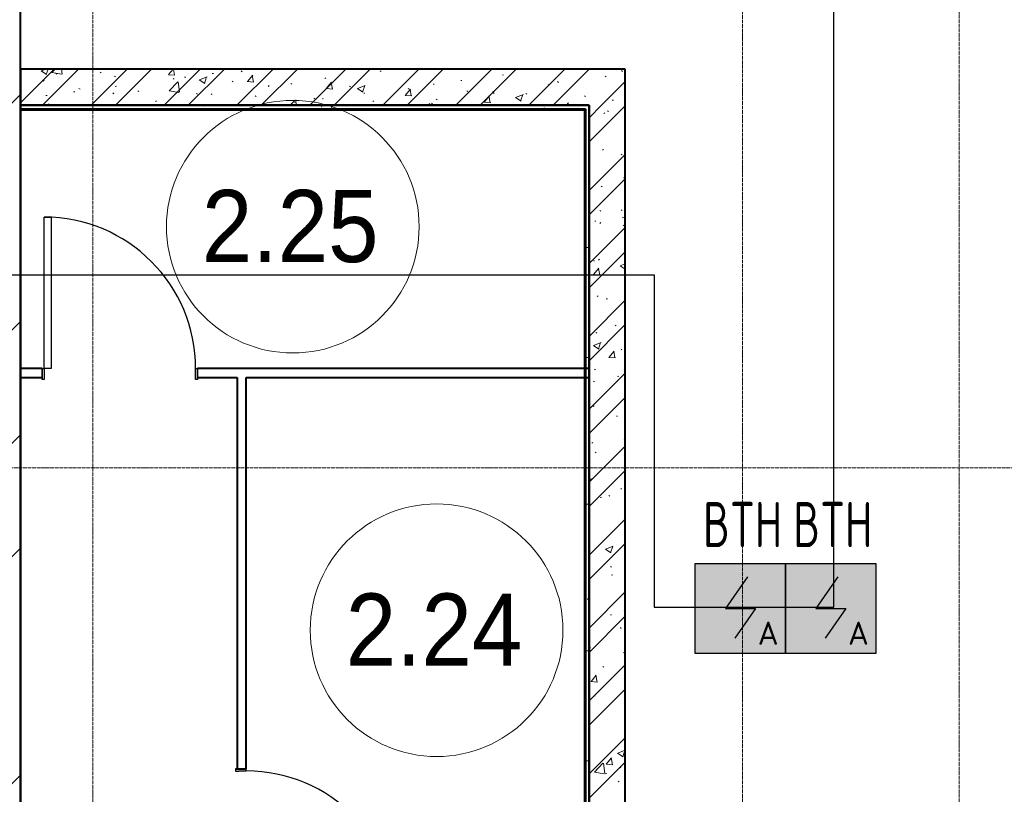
# Model space of a CAD drawing. Header units: millimetres. Extents: x -135639 to 224623, y -383017 to -59102.
# Tile 142 of 256: x 55790 to 61244, y -320225 to -315932. Entities that reach past the tile are written whole.
import ezdxf
from ezdxf.enums import TextEntityAlignment as Align

# ---------------------------------------------------------------- set-up
doc = ezdxf.new("R2010")
doc.units = ezdxf.units.MM
doc.linetypes.add('CONTINOUS', pattern=[0])
doc.linetypes.add('Линия сетки', pattern=[25, 20, -2.5, 0, -2.5])
for name, color, linetype, lineweight in [('A-010-A_ROOM', 7, 'Continuous', 20), ('A-200-M_WALL', 7, 'Continuous', 18), ('A-200-M_WALL_EXT', 7, 'Continuous', 18), ('A-200-M_WALL_INT', 7, 'Continuous', 18), ('A-200-M_WALL_PAT', 7, 'Continuous', 40), ('A-325-M_DOOR', 7, 'Continuous', 18), ('A-325-M_DOOR__FRAME', 7, 'Continuous', 30), ('A-325-M_DOOR_PANEL', 7, 'Continuous', 30), ('Z-030-M_GRID', 7, 'Continuous', 9), ('ПС', 7, 'Continuous', 40), ('СС-011-ПОЖ-СИГНАЛИЗАЦИЯ', 1, 'Continuous', 30)]:
    doc.layers.add(name, color=color, linetype=linetype, lineweight=lineweight)
doc.styles.add('1111', font='isocpeur.ttf')
doc.styles.add('Arial_2', font='arial.ttf', dxfattribs={"width": 0.9, "height": 400})
pattern_1 = [(50, (0, 0), (437.2423, -38.2536), [45.72, -502.92]), (355, (0, 0), (-84.5828, 458.5367), [36.576, -402.336]), (100.451, (36.44, -3.2), (352.662, 420.2802), [38.856, -427.416]), (46.184, (0, 121.9), (650.59, -100.9033), [68.58, -754.38]), (96.636, (54.2, 113.5), (569.766, 593.8263), [58.284, -641.125]), (351.184, (0, 121.9), (569.7716, 593.8214), [54.864, -603.504]), (21, (60.96, 91.44), (363.875, -245.4366), [45.72, -502.92]), (326, (60.96, 91.44), (148.3253, 442.0518), [36.576, -402.336]), (71.451, (91.3, 71), (512.201, 196.6115), [38.856, -427.416]), (37.5, (0, 0), (7.41278, 202.9318), [6.706, -390.754, 6.706, -401.726, -403.86]), (37.5, (0, 0), (7.41278, 202.9318), [-805.891, 6.706, -397.154]), (7.5, (0, 0), (160.36715, 240.43305), [6.706, -226.162, 6.706, -381.61, -153.924]), (7.5, (0, 0), (160.36715, 240.43305), [-621.182, 6.706, -147.218]), (327.5, (-135.94, 0), (325.41783, -13.7491), [6.706, -145.694, 6.706, -468.782, -630.936]), (327.5, (-135.94, 0), (325.41783, -13.7491), [-627.888, 6.706, -624.23]), (317.5, (-196.9, 0), (355.51, 61.0244), [6.706, -191.414, 6.706, -309.067, -448.056]), (317.5, (-196.9, 0), (355.51, 61.0244), [-513.893, 6.706, -441.35])]
pattern_2 = [(45, (0, 0), (-202.0558, 202.0558), []), (45, (134.7, 0), (-202.0558, 202.0558), [])]
pattern_3 = [(0, (0, 0), (812.8, 203.2), [67.056, -542.544, 67.056, -542.544, -3251.2]), (0, (0, 0), (812.8, 203.2), [-1219.2, 67.056, -1152.144, 67.056, -542.544, -1422.4]), (0, (0, 0), (812.8, 203.2), [-3048, 67.056, -339.344, 67.056, -948.944]), (120, (304.8, 101.6), (-582.37636, 602.30545), [67.056, -542.544, 67.056, -542.544, -3251.2]), (120, (304.8, 101.6), (-582.37636, 602.30545), [-1219.2, 67.056, -1152.144, 67.056, -542.544, -1422.4]), (120, (304.8, 101.6), (-582.37636, 602.30545), [-3048, 67.056, -339.344, 67.056, -948.944]), (240, (406.4, 508), (-230.42364, -805.50545), [67.056, -542.544, 67.056, -542.544, -3251.2]), (240, (406.4, 508), (-230.42364, -805.50545), [-1219.2, 67.056, -1152.144, 67.056, -542.544, -1422.4]), (240, (406.4, 508), (-230.42364, -805.50545), [-3048, 67.056, -339.344, 67.056, -948.944])]

# ---------------------------------------------------------------- blocks, each defined once
blk = doc.blocks.new('101_Дверь_Однопольная - _ПЧ_800х2000_ПХА_Пр-4228279-B2_-11_400_')
at = {"layer": 'A-325-M_DOOR', "color": 253, "lineweight": 30, "true_color": 0xaaaaaa}
for p, q in [((-431, 25), (-430, 25)), ((-431, -35), (-431, 25)), ((-430, 25), (-430, -35)), ((430, -35), (430, 25)), ((430, 25), (431, 25)), ((431, 25), (431, -35)), ((-430, -35), (-431, -35)), ((431, -35), (430, -35))]:
    blk.add_line(p, q, dxfattribs=at)
at = {"layer": 'A-325-M_DOOR__FRAME', "color": 253, "true_color": 0xaaaaaa}
for p, q in [((-430, 25), (-420, 25)), ((-430, -35), (-430, 25)), ((-420, 25), (-420, -15)), ((420, 25), (430, 25)), ((420, -15), (420, 25)), ((430, 25), (430, -35)), ((-419, -35), (-430, -35)), ((-420, -15), (-419, -15)), ((-419, -15), (-419, -35)), ((419, -15), (420, -15)), ((419, -35), (419, -15)), ((430, -35), (419, -35))]:
    blk.add_line(p, q, dxfattribs=at)
at = {"layer": 'A-325-M_DOOR_PANEL', "color": 253, "true_color": 0xaaaaaa}
for p, q in [((-420, 865), (-380, 865)), ((-420, 25), (-420, 865)), ((-380, 865), (-380, 25)), ((-380, 25), (-420, 25))]:
    blk.add_line(p, q, dxfattribs=at)
blk.add_arc((-420, 25), 840, 0, 90, dxfattribs=at)
blk = doc.blocks.new('101_Дверь_Однопольная - _ПЧ_800х2000_ПХА_Л-4230459-B2_-11_400_')
at = {"layer": 'A-325-M_DOOR', "color": 253, "lineweight": 30, "true_color": 0xaaaaaa}
for p, q in [((-430, 25), (-431, 25)), ((-431, 25), (-431, -35)), ((-430, -35), (-430, 25)), ((431, 25), (430, 25)), ((430, 25), (430, -35)), ((431, -35), (431, 25)), ((-431, -35), (-430, -35)), ((430, -35), (431, -35))]:
    blk.add_line(p, q, dxfattribs=at)
at = {"layer": 'A-325-M_DOOR__FRAME', "color": 253, "true_color": 0xaaaaaa}
for p, q in [((-420, 25), (-430, 25)), ((-430, 25), (-430, -35)), ((-420, -15), (-420, 25)), ((430, 25), (420, 25)), ((420, 25), (420, -15)), ((430, -35), (430, 25)), ((-430, -35), (-419, -35)), ((-419, -15), (-420, -15)), ((-419, -35), (-419, -15)), ((420, -15), (419, -15)), ((419, -15), (419, -35)), ((419, -35), (430, -35))]:
    blk.add_line(p, q, dxfattribs=at)
at = {"layer": 'A-325-M_DOOR_PANEL', "color": 253, "true_color": 0xaaaaaa}
for p, q in [((420, 865), (380, 865)), ((380, 865), (380, 25)), ((420, 25), (420, 865)), ((380, 25), (420, 25))]:
    blk.add_line(p, q, dxfattribs=at)
blk.add_arc((420, 25), 840, 90, 180, dxfattribs=at)
blk = doc.blocks.new('135_SLK_GD_AR_rvt-1-B2_-11_400_')
at = {"layer": 'A-200-M_WALL_PAT', "lineweight": 9, "true_color": 0xaaaaaa}
h = blk.add_hatch(dxfattribs=at)
h.set_pattern_fill('FP_1', color=253, style=0, pattern_type=2)
h.set_pattern_definition(pattern_1)
h.paths.add_polyline_path([(67500, 45310), (67700, 45310), (67700, 45510), (64350, 45510), (64350, 45310), (65888.4, 45310)])
h = blk.add_hatch(dxfattribs=at)
h.set_pattern_fill('FP_2', color=253, style=0, pattern_type=2)
h.set_pattern_definition(pattern_2)
h.paths.add_polyline_path([(67500, 45310), (67700, 45310), (67700, 45510), (64350, 45510), (64350, 45310), (65888.4, 45310)])
h = blk.add_hatch(dxfattribs=at)
h.set_pattern_fill('FP_4', color=253, style=0, pattern_type=2)
h.set_pattern_definition(pattern_3)
h.paths.add_polyline_path([(67475, 45290), (67480, 45290), (67480, 45310), (64350, 45310), (64350, 45290), (65888.4, 45290)])
h = blk.add_hatch(dxfattribs=at)
h.set_pattern_fill('FP_4', color=253, style=0, pattern_type=2)
h.set_pattern_definition(pattern_3)
h.paths.add_polyline_path([(67500, 40250), (67500, 45310), (67480, 45310), (67480, 40250)])
h = blk.add_hatch(dxfattribs=at)
h.set_pattern_fill('FP_1', color=253, style=0, pattern_type=2)
h.set_pattern_definition(pattern_1)
h.paths.add_polyline_path([(67500, 40250), (67700, 40250), (67700, 45310), (67500, 45310), (67500, 43800)])
h = blk.add_hatch(dxfattribs=at)
h.set_pattern_fill('FP_2', color=253, style=0, pattern_type=2)
h.set_pattern_definition(pattern_2)
h.paths.add_polyline_path([(67500, 40250), (67700, 40250), (67700, 45310), (67500, 45310), (67500, 43800)])
at = {"layer": 'A-200-M_WALL', "color": 253, "lineweight": 40, "true_color": 0xaaaaaa}
for p, q in [((64350, 45290), (67475, 45290)), ((67475, 45290), (67480, 45290)), ((67480, 45290), (67480, 40250)), ((67500, 43800), (67500, 43850)), ((67500, 43850), (67500, 43800))]:
    blk.add_line(p, q, dxfattribs=at)
at = {"layer": 'A-200-M_WALL_INT', "color": 253, "lineweight": 40, "true_color": 0xaaaaaa}
for p, q in [((67700, 45510), (64350, 45510)), ((64350, 45510), (64350, 45310)), ((67700, 45310), (67700, 45510)), ((64350, 45310), (67500, 45310)), ((67475, 45310), (64350, 45310)), ((64350, 45310), (64350, 45285)), ((64350, 45285), (67475, 45285)), ((64350, 45285), (64350, 40250)), ((64352, 45285), (64350, 45285)), ((64352, 40252), (64352, 45285)), ((67480, 45310), (67475, 45310)), ((67475, 45285), (67475, 40250)), ((67500, 45310), (67480, 45310)), ((67500, 45310), (67500, 43850)), ((67500, 40250), (67500, 45310)), ((67700, 40250), (67700, 45310)), ((64469, 43850), (64350, 43850)), ((64350, 43850), (64350, 43800)), ((67500, 43850), (65331, 43850)), ((64350, 43800), (64469, 43800)), ((65331, 43800), (65550, 43800)), ((65550, 43800), (65550, 41631)), ((65600, 43800), (67500, 43800)), ((65600, 41631), (65600, 43800)), ((67500, 43800), (67500, 40250))]:
    blk.add_line(p, q, dxfattribs=at)
at = {"layer": 'A-325-M_DOOR', "color": 253, "lineweight": 18, "true_color": 0xaaaaaa}
blk.add_blockref('101_Дверь_Однопольная - _ПЧ_800х2000_ПХА_Пр-4228279-B2_-11_400_', (64900, 43825), dxfattribs=at)
at = {"layer": 'A-325-M_DOOR', "color": 253, "lineweight": 18, "true_color": 0xaaaaaa, "rotation": 270.0000000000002}
blk.add_blockref('101_Дверь_Однопольная - _ПЧ_800х2000_ПХА_Л-4230459-B2_-11_400_', (65575, 41200), dxfattribs=at)
blk = doc.blocks.new('135_SLK_K1-2-3_KR_rvt-1-B2_-11_400_')
at = {"layer": 'A-200-M_WALL_PAT', "lineweight": 9, "true_color": 0xaaaaaa}
h = blk.add_hatch(dxfattribs=at)
h.set_pattern_fill('FP_5', color=253, style=0, pattern_type=2)
h.set_pattern_definition([(45, (0, 0), (-628.618, 628.618), []), (45, (628.6, 0), (-628.618, 628.618), [1111.25, -222.25, 6.706, -215.544])])
h.paths.add_polyline_path([(64350, 40050), (64350, 48350), (64150, 48350), (64150, 40265), (64215, 40265), (64215, 40250), (64150, 40250), (64150, 40050)])
at = {"layer": 'A-200-M_WALL_EXT', "color": 253, "lineweight": 40, "true_color": 0xaaaaaa}
blk.add_line((64350, 40250), (64350, 48350), dxfattribs=at)
blk = doc.blocks.new('050_Марка_Помещение - Номер-620969-B2_-11_400_')
at = {"layer": 'A-010-A_ROOM', "color": 253, "true_color": 0xaaaaaa}
blk.add_circle((0, 0), 3.5, dxfattribs=at)
blk = doc.blocks.new('-2 этаж')
at = {"layer": 'Z-030-M_GRID', "color": 253, "linetype": 'Линия сетки', "true_color": 0xaaaaaa}
for p, q in [((323842.3, -369624.4), (323842.3, -260673.4)), ((327442.3, -369624.2), (327442.3, -260673.2)), ((328642.3, -367088.3), (328642.3, -260672.8)), ((415041.3, -306627.3), (255411.5, -306627.3))]:
    blk.add_line(p, q, dxfattribs=at)
at = {"lineweight": 5}
for name in ['135_SLK_GD_AR_rvt-1-B2_-11_400_', '135_SLK_K1-2-3_KR_rvt-1-B2_-11_400_']:
    blk.add_blockref(name, (259092.3, -349927.3), dxfattribs=at)
at = {"layer": 'A-010-A_ROOM', "color": 253, "true_color": 0xaaaaaa, "xscale": 199.9999999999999, "yscale": 199.9999999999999, "zscale": 199.9999999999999}
for p in [(324950.4, -305290.7), (325747.3, -307527.3)]:
    blk.add_blockref('050_Марка_Помещение - Номер-620969-B2_-11_400_', p, dxfattribs=at)
at = {"layer": 'A-010-A_ROOM', "color": 253, "lineweight": 9, "true_color": 0xaaaaaa, "char_height": 400, "width": 1212.151, "attachment_point": 1, "style": 'Arial_2'}
for s, insert in [('2.25', (324446.9, -305087.2)), ('2.24', (325243.7, -307323.8))]:
    blk.add_mtext(s, dxfattribs=dict(at, insert=insert))
blk = doc.blocks.new('*U4706')
at = {"lineweight": 35, "true_color": 0xffffff}
h = blk.add_hatch(color=7, dxfattribs=at)
h.dxf.hatch_style = 1
h.paths.add_polyline_path([(0, 499.6), (0, 0), (499.6, 0), (499.6, 499.6)])
at = {"color": 1, "linetype": 'ByBlock', "lineweight": -2}
for p, q in [((289.5, 426.3), (166.9, 249.8)), ((166.9, 249.8), (332.7, 249.8)), ((332.7, 249.8), (219.3, 86.3))]:
    blk.add_line(p, q, dxfattribs=at)
at = {"color": 1, "linetype": 'ByBlock', "lineweight": -2, "ltscale": 0.1}
blk.add_lwpolyline([(0, 499.6), (499.6, 499.6), (499.6, 0), (0, 0)], close=True, dxfattribs=at)
at = {"color": 1, "linetype": 'ByBlock', "lineweight": -2, "ltscale": 1000, "style": '1111'}
blk.add_text('A', height=128.1, dxfattribs=at).set_placement((403.4, 49.2), align=Align.CENTER)
at = {"color": 0, "linetype": 'ByBlock', "lineweight": -2, "style": '1111'}
blk.add_attdef('INDEX', (-63.3, -234.7), '', height=125, dxfattribs=at)
at = {"color": 0, "linetype": 'ByBlock', "lineweight": -2, "style": '1111', "flags": 1}
for tag, p in [('NAME_DEVICE', (-64.1, -421.2)), ('NUM_POM', (-81.6, -847))]:
    blk.add_attdef(tag, p, '', height=125, dxfattribs=at)
at = {"color": 0, "linetype": 'ByBlock', "lineweight": -2, "style": '1111', "width": 0.7}
blk.add_attdef('NUM_DEVICE', (-64.1, -629.5), '', height=125, dxfattribs=at)

msp = doc.modelspace()

# ---------------------------------------------------------------- linework, layer by layer
at = {"layer": 'СС-011-ПОЖ-СИГНАЛИЗАЦИЯ', "lineweight": 30}
msp.add_lwpolyline([(52418.6, -317346.2), (59305.3, -317346.2), (59305.3, -319187.4), (60299.2, -319187.4), (60299.2, -315883.5), (56966.1, -315883.5), (56966.1, -315325), (58063.7, -315325), (58063.7, -310315.5), (56748.8, -310315.5), (56748.8, -309310.5), (64892.2, -309310.5), (64892.2, -310339.3), (65386.7, -310339.3), (65386.7, -317109.2), (64405.4, -317109.2), (64405.4, -317617.9), (64405.4, -323936.7), (65500.1, -323936.7), (72633.1, -323936.7), (72633.1, -321990.8), (108753.8, -321990.8), (108753.8, -326935.6)], dxfattribs=at)

# ---------------------------------------------------------------- block references
at = {"color": 0}
msp.add_blockref('-2 этаж', (-267647.8, -11788.6), dxfattribs=at)
at = {"layer": 'ПС', "color": 7, "linetype": 'CONTINOUS', "lineweight": 30, "ltscale": 100}
ref = msp.add_blockref('*U4706', (59532.7, -319445.7), dxfattribs=dict(at, xscale=1.000736, yscale=1.000736, zscale=1.000736))
ref.add_attrib('NUM_DEVICE', 'BTH', dxfattribs={"layer": '0', "color": 0, "linetype": 'ByBlock', "lineweight": -2, "ltscale": 100, "height": 250.18, "style": '1111', "width": 0.7}).set_placement((59794.5, -318855.2), align=Align.CENTER)
ref = msp.add_blockref('*U4706', (60032.7, -319445.7), dxfattribs=dict(at, xscale=1.000736, yscale=1.000736, zscale=1.000736))
ref.add_attrib('NUM_DEVICE', 'BTH', dxfattribs={"layer": '0', "color": 0, "linetype": 'ByBlock', "lineweight": -2, "ltscale": 100, "height": 250.18, "style": '1111', "width": 0.7}).set_placement((60294.4, -318855.2), align=Align.CENTER)

doc.saveas('drawing.dxf')
